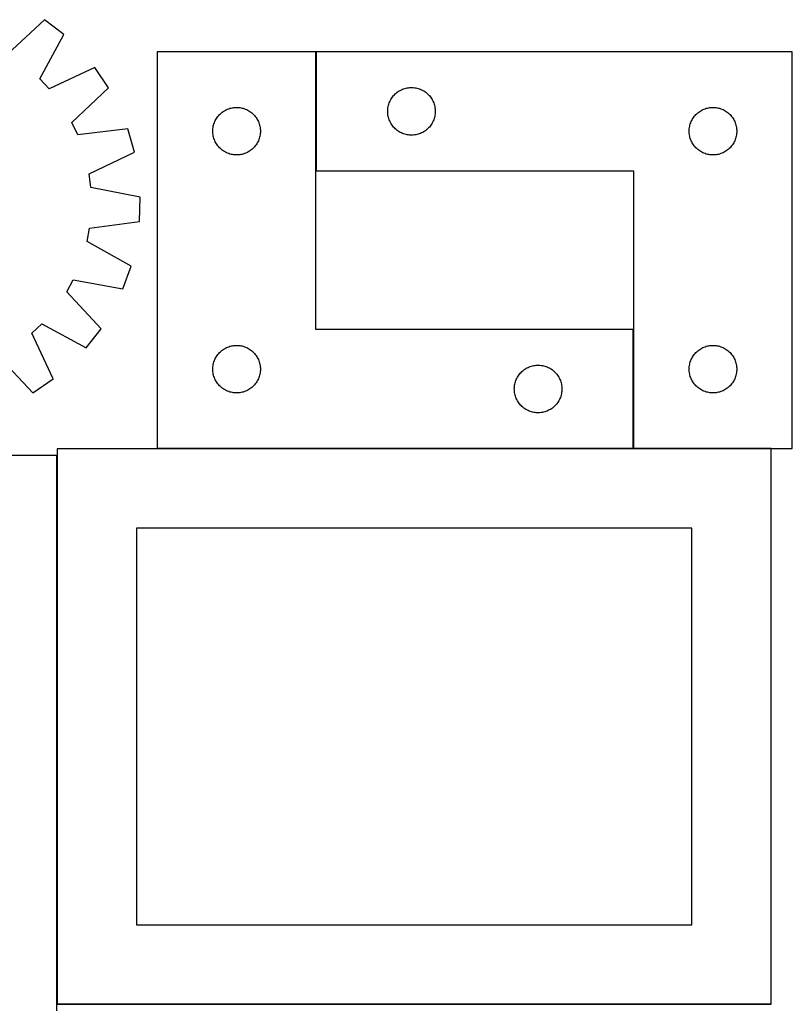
# Model space of a CAD drawing. Header units: millimetres. Extents: x 7 to 1493, y 7 to 2992.
# Tile 14 of 14: x 1006 to 1493, y 2347 to 2968. Entities that reach past the tile are written whole.
import ezdxf

# ---------------------------------------------------------------- set-up
doc = ezdxf.new("R2010")
doc.units = ezdxf.units.MM
doc.layers.add('COMMON', color=5, linetype='CONTINUOUS', true_color=0x0000ff)
doc.layers.add('CUT', color=7, linetype='CONTINUOUS', true_color=0x000000)

msp = doc.modelspace()

# ---------------------------------------------------------------- linework, layer by layer
at = {"layer": 'COMMON'}
for p, q in [((1193.054254, 2872.265526), (1193.054254, 2947.265526)), ((1393.054254, 2697.265526), (1393.054254, 2772.265526)), ((1392.954253, 2697.165526), (1092.954253, 2697.165526)), ((1479.874577, 2697.165526), (1393.154254, 2697.165526)), ((1029.774577, 2347.065525), (1029.774577, 2692.817184)), ((1479.874577, 2346.965525), (1030.155909, 2346.965525))]:
    msp.add_line(p, q, dxfattribs=at)
at = {"layer": 'CUT'}
for p, q in [((1021.852, 2967.535419), (998.586299, 2945.909465)), ((1034.01335, 2958.110339), (1021.852, 2967.535419)), ((1018.876358, 2930.184612), (1034.01335, 2958.110339)), ((1192.954253, 2947.265526), (1092.954253, 2947.265526)), ((1092.954253, 2947.265526), (1092.954253, 2697.265526)), ((1192.954253, 2772.265526), (1192.954253, 2947.265526)), ((1493.154254, 2947.265526), (1193.154254, 2947.265526)), ((1193.154254, 2947.265526), (1193.154254, 2872.265526)), ((1493.154254, 2697.265526), (1493.154254, 2947.265526)), ((1053.558326, 2937.314673), (1024.748541, 2923.936665)), ((1062.211946, 2924.592825), (1053.558326, 2937.314673)), ((1024.748541, 2923.936665), (1018.876358, 2930.184612)), ((1039.186287, 2902.711468), (1062.211946, 2924.592825)), ((1246.104603, 2923.005708), (1246.795538, 2923.35106)), ((1246.795538, 2923.35106), (1247.503336, 2923.660385)), ((1247.503336, 2923.660385), (1248.226119, 2923.932864)), ((1248.226119, 2923.932864), (1248.96197, 2924.167774)), ((1248.96197, 2924.167774), (1249.708938, 2924.364491)), ((1249.708938, 2924.364491), (1250.465043, 2924.522495)), ((1250.465043, 2924.522495), (1251.228279, 2924.641366)), ((1251.228279, 2924.641366), (1251.996622, 2924.720788)), ((1251.996622, 2924.720788), (1252.768036, 2924.760553)), ((1252.768036, 2924.760553), (1253.540473, 2924.760553)), ((1253.540473, 2924.760553), (1254.311886, 2924.720788)), ((1254.311886, 2924.720788), (1255.08023, 2924.641366)), ((1255.08023, 2924.641366), (1255.843466, 2924.522495)), ((1255.843466, 2924.522495), (1256.59957, 2924.364491)), ((1256.59957, 2924.364491), (1257.346539, 2924.167774)), ((1257.346539, 2924.167774), (1258.08239, 2923.932864)), ((1258.08239, 2923.932864), (1258.805173, 2923.660385)), ((1258.805173, 2923.660385), (1259.51297, 2923.35106)), ((1259.51297, 2923.35106), (1260.203905, 2923.005708)), ((1239.736948, 2916.471932), (1240.099976, 2917.153747)), ((1240.099976, 2917.153747), (1240.497621, 2917.815969)), ((1240.497621, 2917.815969), (1240.928829, 2918.456842)), ((1240.928829, 2918.456842), (1241.392457, 2919.074668)), ((1241.392457, 2919.074668), (1241.887275, 2919.667807)), ((1241.887275, 2919.667807), (1242.411971, 2920.234688)), ((1242.411971, 2920.234688), (1242.965154, 2920.773806)), ((1242.965154, 2920.773806), (1243.545357, 2921.283732)), ((1243.545357, 2921.283732), (1244.15104, 2921.763114)), ((1244.15104, 2921.763114), (1244.780598, 2922.210681)), ((1244.780598, 2922.210681), (1245.432362, 2922.625245)), ((1245.432362, 2922.625245), (1246.104603, 2923.005708)), ((1260.203905, 2923.005708), (1260.876146, 2922.625245)), ((1260.876146, 2922.625245), (1261.52791, 2922.210681)), ((1261.52791, 2922.210681), (1262.157468, 2921.763114)), ((1262.157468, 2921.763114), (1262.763152, 2921.283732)), ((1262.763152, 2921.283732), (1263.343354, 2920.773806)), ((1263.343354, 2920.773806), (1263.896537, 2920.234688)), ((1263.896537, 2920.234688), (1264.421233, 2919.667807)), ((1264.421233, 2919.667807), (1264.916051, 2919.074668)), ((1264.916051, 2919.074668), (1265.379679, 2918.456842)), ((1265.379679, 2918.456842), (1265.810888, 2917.815969)), ((1265.810888, 2917.815969), (1266.208533, 2917.153747)), ((1266.208533, 2917.153747), (1266.57156, 2916.471932)), ((1135.904602, 2910.505708), (1136.595537, 2910.85106)), ((1136.595537, 2910.85106), (1137.303335, 2911.160385)), ((1137.303335, 2911.160385), (1138.026118, 2911.432864)), ((1138.026118, 2911.432864), (1138.761969, 2911.667774)), ((1138.761969, 2911.667774), (1139.508937, 2911.864491)), ((1139.508937, 2911.864491), (1140.265042, 2912.022495)), ((1140.265042, 2912.022495), (1141.028278, 2912.141366)), ((1141.028278, 2912.141366), (1141.796621, 2912.220788)), ((1141.796621, 2912.220788), (1142.568035, 2912.260553)), ((1142.568035, 2912.260553), (1143.340472, 2912.260553)), ((1143.340472, 2912.260553), (1144.111885, 2912.220788)), ((1144.111885, 2912.220788), (1144.880229, 2912.141366)), ((1144.880229, 2912.141366), (1145.643465, 2912.022495)), ((1145.643465, 2912.022495), (1146.399569, 2911.864491)), ((1146.399569, 2911.864491), (1147.146538, 2911.667774)), ((1147.146538, 2911.667774), (1147.882389, 2911.432864)), ((1147.882389, 2911.432864), (1148.605172, 2911.160385)), ((1148.605172, 2911.160385), (1149.312969, 2910.85106)), ((1149.312969, 2910.85106), (1150.003904, 2910.505708)), ((1238.174143, 2910.537707), (1238.233756, 2911.307841)), ((1238.233756, 2911.307841), (1238.332936, 2912.073884)), ((1238.332936, 2912.073884), (1238.471419, 2912.833807)), ((1238.471419, 2912.833807), (1238.648838, 2913.585592)), ((1238.648838, 2913.585592), (1238.864724, 2914.327248)), ((1238.864724, 2914.327248), (1239.118502, 2915.056807)), ((1239.118502, 2915.056807), (1239.409501, 2915.772334)), ((1239.409501, 2915.772334), (1239.736948, 2916.471932)), ((1266.57156, 2916.471932), (1266.899008, 2915.772334)), ((1266.899008, 2915.772334), (1267.190007, 2915.056807)), ((1267.190007, 2915.056807), (1267.443785, 2914.327248)), ((1267.443785, 2914.327248), (1267.65967, 2913.585592)), ((1267.65967, 2913.585592), (1267.83709, 2912.833807)), ((1267.83709, 2912.833807), (1267.975573, 2912.073884)), ((1267.975573, 2912.073884), (1268.074752, 2911.307841)), ((1268.074752, 2911.307841), (1268.134366, 2910.537707)), ((1436.104603, 2910.505708), (1436.795538, 2910.85106)), ((1436.795538, 2910.85106), (1437.503336, 2911.160385)), ((1437.503336, 2911.160385), (1438.226119, 2911.432864)), ((1438.226119, 2911.432864), (1438.96197, 2911.667774)), ((1438.96197, 2911.667774), (1439.708938, 2911.864491)), ((1439.708938, 2911.864491), (1440.465043, 2912.022495)), ((1440.465043, 2912.022495), (1441.228279, 2912.141366)), ((1441.228279, 2912.141366), (1441.996622, 2912.220788)), ((1441.996622, 2912.220788), (1442.768036, 2912.260553)), ((1442.768036, 2912.260553), (1443.540473, 2912.260553)), ((1443.540473, 2912.260553), (1444.311886, 2912.220788)), ((1444.311886, 2912.220788), (1445.08023, 2912.141366)), ((1445.08023, 2912.141366), (1445.843466, 2912.022495)), ((1445.843466, 2912.022495), (1446.59957, 2911.864491)), ((1446.59957, 2911.864491), (1447.346539, 2911.667774)), ((1447.346539, 2911.667774), (1448.08239, 2911.432864)), ((1448.08239, 2911.432864), (1448.805173, 2911.160385)), ((1448.805173, 2911.160385), (1449.51297, 2910.85106)), ((1449.51297, 2910.85106), (1450.203905, 2910.505708)), ((1129.536947, 2903.971932), (1129.899975, 2904.653747)), ((1129.899975, 2904.653747), (1130.29762, 2905.315969)), ((1130.29762, 2905.315969), (1130.728828, 2905.956842)), ((1130.728828, 2905.956842), (1131.192456, 2906.574668)), ((1131.192456, 2906.574668), (1131.687274, 2907.167807)), ((1131.687274, 2907.167807), (1132.21197, 2907.734688)), ((1132.21197, 2907.734688), (1132.765153, 2908.273806)), ((1132.765153, 2908.273806), (1133.345356, 2908.783732)), ((1133.345356, 2908.783732), (1133.951039, 2909.263114)), ((1133.951039, 2909.263114), (1134.580597, 2909.710681)), ((1134.580597, 2909.710681), (1135.232361, 2910.125245)), ((1135.232361, 2910.125245), (1135.904602, 2910.505708)), ((1150.003904, 2910.505708), (1150.676145, 2910.125245)), ((1150.676145, 2910.125245), (1151.327909, 2909.710681)), ((1151.327909, 2909.710681), (1151.957467, 2909.263114)), ((1151.957467, 2909.263114), (1152.563151, 2908.783732)), ((1152.563151, 2908.783732), (1153.143353, 2908.273806)), ((1153.143353, 2908.273806), (1153.696536, 2907.734688)), ((1153.696536, 2907.734688), (1154.221232, 2907.167807)), ((1154.221232, 2907.167807), (1154.71605, 2906.574668)), ((1154.71605, 2906.574668), (1155.179678, 2905.956842)), ((1155.179678, 2905.956842), (1155.610887, 2905.315969)), ((1155.610887, 2905.315969), (1156.008532, 2904.653747)), ((1156.008532, 2904.653747), (1156.371559, 2903.971932)), ((1238.154254, 2909.765526), (1238.174143, 2910.537707)), ((1238.174143, 2908.993344), (1238.154254, 2909.765526)), ((1238.233756, 2908.223211), (1238.174143, 2908.993344)), ((1238.332936, 2907.457167), (1238.233756, 2908.223211)), ((1238.471419, 2906.697245), (1238.332936, 2907.457167)), ((1238.648838, 2905.945459), (1238.471419, 2906.697245)), ((1238.864724, 2905.203803), (1238.648838, 2905.945459)), ((1239.118502, 2904.474244), (1238.864724, 2905.203803)), ((1267.443785, 2905.203803), (1267.190007, 2904.474244)), ((1267.65967, 2905.945459), (1267.443785, 2905.203803)), ((1267.83709, 2906.697245), (1267.65967, 2905.945459)), ((1267.975573, 2907.457167), (1267.83709, 2906.697245)), ((1268.074752, 2908.223211), (1267.975573, 2907.457167)), ((1268.134366, 2908.993344), (1268.074752, 2908.223211)), ((1268.134366, 2910.537707), (1268.154254, 2909.765526)), ((1268.154254, 2909.765526), (1268.134366, 2908.993344)), ((1429.736948, 2903.971932), (1430.099976, 2904.653747)), ((1430.099976, 2904.653747), (1430.497621, 2905.315969)), ((1430.497621, 2905.315969), (1430.928829, 2905.956842)), ((1430.928829, 2905.956842), (1431.392457, 2906.574668)), ((1431.392457, 2906.574668), (1431.887275, 2907.167807)), ((1431.887275, 2907.167807), (1432.411971, 2907.734688)), ((1432.411971, 2907.734688), (1432.965154, 2908.273806)), ((1432.965154, 2908.273806), (1433.545357, 2908.783732)), ((1433.545357, 2908.783732), (1434.15104, 2909.263114)), ((1434.15104, 2909.263114), (1434.780598, 2909.710681)), ((1434.780598, 2909.710681), (1435.432362, 2910.125245)), ((1435.432362, 2910.125245), (1436.104603, 2910.505708)), ((1450.203905, 2910.505708), (1450.876146, 2910.125245)), ((1450.876146, 2910.125245), (1451.52791, 2909.710681)), ((1451.52791, 2909.710681), (1452.157468, 2909.263114)), ((1452.157468, 2909.263114), (1452.763152, 2908.783732)), ((1452.763152, 2908.783732), (1453.343354, 2908.273806)), ((1453.343354, 2908.273806), (1453.896537, 2907.734688)), ((1453.896537, 2907.734688), (1454.421233, 2907.167807)), ((1454.421233, 2907.167807), (1454.916051, 2906.574668)), ((1454.916051, 2906.574668), (1455.379679, 2905.956842)), ((1455.379679, 2905.956842), (1455.810888, 2905.315969)), ((1455.810888, 2905.315969), (1456.208533, 2904.653747)), ((1456.208533, 2904.653747), (1456.57156, 2903.971932)), ((1042.840344, 2894.954714), (1039.186287, 2902.711468)), ((1074.374109, 2898.775242), (1042.840344, 2894.954714)), ((1078.672924, 2884.00193), (1074.374109, 2898.775242)), ((1127.974142, 2898.037707), (1128.033755, 2898.807841)), ((1128.033755, 2898.807841), (1128.132935, 2899.573884)), ((1128.132935, 2899.573884), (1128.271418, 2900.333807)), ((1128.271418, 2900.333807), (1128.448837, 2901.085592)), ((1128.448837, 2901.085592), (1128.664723, 2901.827248)), ((1128.664723, 2901.827248), (1128.918501, 2902.556807)), ((1128.918501, 2902.556807), (1129.2095, 2903.272334)), ((1129.2095, 2903.272334), (1129.536947, 2903.971932)), ((1156.371559, 2903.971932), (1156.699007, 2903.272334)), ((1156.699007, 2903.272334), (1156.990006, 2902.556807)), ((1156.990006, 2902.556807), (1157.243784, 2901.827248)), ((1157.243784, 2901.827248), (1157.459669, 2901.085592)), ((1157.459669, 2901.085592), (1157.637089, 2900.333807)), ((1157.637089, 2900.333807), (1157.775572, 2899.573884)), ((1157.775572, 2899.573884), (1157.874751, 2898.807841)), ((1157.874751, 2898.807841), (1157.934365, 2898.037707)), ((1239.409501, 2903.758717), (1239.118502, 2904.474244)), ((1239.736948, 2903.059119), (1239.409501, 2903.758717)), ((1240.099976, 2902.377305), (1239.736948, 2903.059119)), ((1240.497621, 2901.715083), (1240.099976, 2902.377305)), ((1240.928829, 2901.074209), (1240.497621, 2901.715083)), ((1241.392457, 2900.456383), (1240.928829, 2901.074209)), ((1241.887275, 2899.863244), (1241.392457, 2900.456383)), ((1242.411971, 2899.296363), (1241.887275, 2899.863244)), ((1242.965154, 2898.757245), (1242.411971, 2899.296363)), ((1243.545357, 2898.247319), (1242.965154, 2898.757245)), ((1263.343354, 2898.757245), (1262.763152, 2898.247319)), ((1263.896537, 2899.296363), (1263.343354, 2898.757245)), ((1264.421233, 2899.863244), (1263.896537, 2899.296363)), ((1264.916051, 2900.456383), (1264.421233, 2899.863244)), ((1265.379679, 2901.074209), (1264.916051, 2900.456383)), ((1265.810888, 2901.715083), (1265.379679, 2901.074209)), ((1266.208533, 2902.377305), (1265.810888, 2901.715083)), ((1266.57156, 2903.059119), (1266.208533, 2902.377305)), ((1266.899008, 2903.758717), (1266.57156, 2903.059119)), ((1267.190007, 2904.474244), (1266.899008, 2903.758717)), ((1428.174143, 2898.037707), (1428.233756, 2898.807841)), ((1428.233756, 2898.807841), (1428.332936, 2899.573884)), ((1428.332936, 2899.573884), (1428.471419, 2900.333807)), ((1428.471419, 2900.333807), (1428.648838, 2901.085592)), ((1428.648838, 2901.085592), (1428.864724, 2901.827248)), ((1428.864724, 2901.827248), (1429.118502, 2902.556807)), ((1429.118502, 2902.556807), (1429.409501, 2903.272334)), ((1429.409501, 2903.272334), (1429.736948, 2903.971932)), ((1456.57156, 2903.971932), (1456.899008, 2903.272334)), ((1456.899008, 2903.272334), (1457.190007, 2902.556807)), ((1457.190007, 2902.556807), (1457.443785, 2901.827248)), ((1457.443785, 2901.827248), (1457.65967, 2901.085592)), ((1457.65967, 2901.085592), (1457.83709, 2900.333807)), ((1457.83709, 2900.333807), (1457.975573, 2899.573884)), ((1457.975573, 2899.573884), (1458.074752, 2898.807841)), ((1458.074752, 2898.807841), (1458.134366, 2898.037707)), ((1127.954253, 2897.265526), (1127.974142, 2898.037707)), ((1127.974142, 2896.493344), (1127.954253, 2897.265526)), ((1128.033755, 2895.723211), (1127.974142, 2896.493344)), ((1128.132935, 2894.957167), (1128.033755, 2895.723211)), ((1128.271418, 2894.197245), (1128.132935, 2894.957167)), ((1128.448837, 2893.445459), (1128.271418, 2894.197245)), ((1128.664723, 2892.703803), (1128.448837, 2893.445459)), ((1128.918501, 2891.974244), (1128.664723, 2892.703803)), ((1157.243784, 2892.703803), (1156.990006, 2891.974244)), ((1157.459669, 2893.445459), (1157.243784, 2892.703803)), ((1157.637089, 2894.197245), (1157.459669, 2893.445459)), ((1157.775572, 2894.957167), (1157.637089, 2894.197245)), ((1157.874751, 2895.723211), (1157.775572, 2894.957167)), ((1157.934365, 2896.493344), (1157.874751, 2895.723211)), ((1157.934365, 2898.037707), (1157.954253, 2897.265526)), ((1157.954253, 2897.265526), (1157.934365, 2896.493344)), ((1244.15104, 2897.767937), (1243.545357, 2898.247319)), ((1244.780598, 2897.32037), (1244.15104, 2897.767937)), ((1245.432362, 2896.905806), (1244.780598, 2897.32037)), ((1246.104603, 2896.525344), (1245.432362, 2896.905806)), ((1246.795538, 2896.179992), (1246.104603, 2896.525344)), ((1247.503336, 2895.870666), (1246.795538, 2896.179992)), ((1248.226119, 2895.598187), (1247.503336, 2895.870666)), ((1248.96197, 2895.363277), (1248.226119, 2895.598187)), ((1249.708938, 2895.16656), (1248.96197, 2895.363277)), ((1250.465043, 2895.008556), (1249.708938, 2895.16656)), ((1251.228279, 2894.889685), (1250.465043, 2895.008556)), ((1251.996622, 2894.810263), (1251.228279, 2894.889685)), ((1252.768036, 2894.770499), (1251.996622, 2894.810263)), ((1253.540473, 2894.770499), (1252.768036, 2894.770499)), ((1254.311886, 2894.810263), (1253.540473, 2894.770499)), ((1255.08023, 2894.889685), (1254.311886, 2894.810263)), ((1255.843466, 2895.008556), (1255.08023, 2894.889685)), ((1256.59957, 2895.16656), (1255.843466, 2895.008556)), ((1257.346539, 2895.363277), (1256.59957, 2895.16656)), ((1258.08239, 2895.598187), (1257.346539, 2895.363277)), ((1258.805173, 2895.870666), (1258.08239, 2895.598187)), ((1259.51297, 2896.179992), (1258.805173, 2895.870666)), ((1260.203905, 2896.525344), (1259.51297, 2896.179992)), ((1260.876146, 2896.905806), (1260.203905, 2896.525344)), ((1261.52791, 2897.32037), (1260.876146, 2896.905806)), ((1262.157468, 2897.767937), (1261.52791, 2897.32037)), ((1262.763152, 2898.247319), (1262.157468, 2897.767937)), ((1428.154254, 2897.265526), (1428.174143, 2898.037707)), ((1428.174143, 2896.493344), (1428.154254, 2897.265526)), ((1428.233756, 2895.723211), (1428.174143, 2896.493344)), ((1428.332936, 2894.957167), (1428.233756, 2895.723211)), ((1428.471419, 2894.197245), (1428.332936, 2894.957167)), ((1428.648838, 2893.445459), (1428.471419, 2894.197245)), ((1428.864724, 2892.703803), (1428.648838, 2893.445459)), ((1429.118502, 2891.974244), (1428.864724, 2892.703803)), ((1457.443785, 2892.703803), (1457.190007, 2891.974244)), ((1457.65967, 2893.445459), (1457.443785, 2892.703803)), ((1457.83709, 2894.197245), (1457.65967, 2893.445459)), ((1457.975573, 2894.957167), (1457.83709, 2894.197245)), ((1458.074752, 2895.723211), (1457.975573, 2894.957167)), ((1458.134366, 2896.493344), (1458.074752, 2895.723211)), ((1458.134366, 2898.037707), (1458.154254, 2897.265526)), ((1458.154254, 2897.265526), (1458.134366, 2896.493344)), ((1129.2095, 2891.258717), (1128.918501, 2891.974244)), ((1129.536947, 2890.559119), (1129.2095, 2891.258717)), ((1129.899975, 2889.877305), (1129.536947, 2890.559119)), ((1130.29762, 2889.215083), (1129.899975, 2889.877305)), ((1130.728828, 2888.574209), (1130.29762, 2889.215083)), ((1131.192456, 2887.956383), (1130.728828, 2888.574209)), ((1131.687274, 2887.363244), (1131.192456, 2887.956383)), ((1132.21197, 2886.796363), (1131.687274, 2887.363244)), ((1132.765153, 2886.257245), (1132.21197, 2886.796363)), ((1133.345356, 2885.747319), (1132.765153, 2886.257245)), ((1153.143353, 2886.257245), (1152.563151, 2885.747319)), ((1153.696536, 2886.796363), (1153.143353, 2886.257245)), ((1154.221232, 2887.363244), (1153.696536, 2886.796363)), ((1154.71605, 2887.956383), (1154.221232, 2887.363244)), ((1155.179678, 2888.574209), (1154.71605, 2887.956383)), ((1155.610887, 2889.215083), (1155.179678, 2888.574209)), ((1156.008532, 2889.877305), (1155.610887, 2889.215083)), ((1156.371559, 2890.559119), (1156.008532, 2889.877305)), ((1156.699007, 2891.258717), (1156.371559, 2890.559119)), ((1156.990006, 2891.974244), (1156.699007, 2891.258717)), ((1429.409501, 2891.258717), (1429.118502, 2891.974244)), ((1429.736948, 2890.559119), (1429.409501, 2891.258717)), ((1430.099976, 2889.877305), (1429.736948, 2890.559119)), ((1430.497621, 2889.215083), (1430.099976, 2889.877305)), ((1430.928829, 2888.574209), (1430.497621, 2889.215083)), ((1431.392457, 2887.956383), (1430.928829, 2888.574209)), ((1431.887275, 2887.363244), (1431.392457, 2887.956383)), ((1432.411971, 2886.796363), (1431.887275, 2887.363244)), ((1432.965154, 2886.257245), (1432.411971, 2886.796363)), ((1433.545357, 2885.747319), (1432.965154, 2886.257245)), ((1453.343354, 2886.257245), (1452.763152, 2885.747319)), ((1453.896537, 2886.796363), (1453.343354, 2886.257245)), ((1454.421233, 2887.363244), (1453.896537, 2886.796363)), ((1454.916051, 2887.956383), (1454.421233, 2887.363244)), ((1455.379679, 2888.574209), (1454.916051, 2887.956383)), ((1455.810888, 2889.215083), (1455.379679, 2888.574209)), ((1456.208533, 2889.877305), (1455.810888, 2889.215083)), ((1456.57156, 2890.559119), (1456.208533, 2889.877305)), ((1456.899008, 2891.258717), (1456.57156, 2890.559119)), ((1457.190007, 2891.974244), (1456.899008, 2891.258717)), ((1050.01251, 2870.306843), (1078.672924, 2884.00193)), ((1133.951039, 2885.267937), (1133.345356, 2885.747319)), ((1134.580597, 2884.82037), (1133.951039, 2885.267937)), ((1135.232361, 2884.405806), (1134.580597, 2884.82037)), ((1135.904602, 2884.025344), (1135.232361, 2884.405806)), ((1136.595537, 2883.679992), (1135.904602, 2884.025344)), ((1137.303335, 2883.370666), (1136.595537, 2883.679992)), ((1138.026118, 2883.098187), (1137.303335, 2883.370666)), ((1138.761969, 2882.863277), (1138.026118, 2883.098187)), ((1139.508937, 2882.66656), (1138.761969, 2882.863277)), ((1140.265042, 2882.508556), (1139.508937, 2882.66656)), ((1141.028278, 2882.389685), (1140.265042, 2882.508556)), ((1141.796621, 2882.310263), (1141.028278, 2882.389685)), ((1142.568035, 2882.270499), (1141.796621, 2882.310263)), ((1143.340472, 2882.270499), (1142.568035, 2882.270499)), ((1144.111885, 2882.310263), (1143.340472, 2882.270499)), ((1144.880229, 2882.389685), (1144.111885, 2882.310263)), ((1145.643465, 2882.508556), (1144.880229, 2882.389685)), ((1146.399569, 2882.66656), (1145.643465, 2882.508556)), ((1147.146538, 2882.863277), (1146.399569, 2882.66656)), ((1147.882389, 2883.098187), (1147.146538, 2882.863277)), ((1148.605172, 2883.370666), (1147.882389, 2883.098187)), ((1149.312969, 2883.679992), (1148.605172, 2883.370666)), ((1150.003904, 2884.025344), (1149.312969, 2883.679992)), ((1150.676145, 2884.405806), (1150.003904, 2884.025344)), ((1151.327909, 2884.82037), (1150.676145, 2884.405806)), ((1151.957467, 2885.267937), (1151.327909, 2884.82037)), ((1152.563151, 2885.747319), (1151.957467, 2885.267937)), ((1434.15104, 2885.267937), (1433.545357, 2885.747319)), ((1434.780598, 2884.82037), (1434.15104, 2885.267937)), ((1435.432362, 2884.405806), (1434.780598, 2884.82037)), ((1436.104603, 2884.025344), (1435.432362, 2884.405806)), ((1436.795538, 2883.679992), (1436.104603, 2884.025344)), ((1437.503336, 2883.370666), (1436.795538, 2883.679992)), ((1438.226119, 2883.098187), (1437.503336, 2883.370666)), ((1438.96197, 2882.863277), (1438.226119, 2883.098187)), ((1439.708938, 2882.66656), (1438.96197, 2882.863277)), ((1440.465043, 2882.508556), (1439.708938, 2882.66656)), ((1441.228279, 2882.389685), (1440.465043, 2882.508556)), ((1441.996622, 2882.310263), (1441.228279, 2882.389685)), ((1442.768036, 2882.270499), (1441.996622, 2882.310263)), ((1443.540473, 2882.270499), (1442.768036, 2882.270499)), ((1444.311886, 2882.310263), (1443.540473, 2882.270499)), ((1445.08023, 2882.389685), (1444.311886, 2882.310263)), ((1445.843466, 2882.508556), (1445.08023, 2882.389685)), ((1446.59957, 2882.66656), (1445.843466, 2882.508556)), ((1447.346539, 2882.863277), (1446.59957, 2882.66656)), ((1448.08239, 2883.098187), (1447.346539, 2882.863277)), ((1448.805173, 2883.370666), (1448.08239, 2883.098187)), ((1449.51297, 2883.679992), (1448.805173, 2883.370666)), ((1450.203905, 2884.025344), (1449.51297, 2883.679992)), ((1450.876146, 2884.405806), (1450.203905, 2884.025344)), ((1451.52791, 2884.82037), (1450.876146, 2884.405806)), ((1452.157468, 2885.267937), (1451.52791, 2884.82037)), ((1452.763152, 2885.747319), (1452.157468, 2885.267937)), ((1051.090755, 2861.800565), (1050.01251, 2870.306843)), ((1193.154254, 2872.265526), (1393.154254, 2872.265526)), ((1393.154254, 2872.265526), (1393.154254, 2697.265526)), ((1082.261756, 2855.689634), (1051.090755, 2861.800565)), ((1081.784967, 2840.310973), (1082.261756, 2855.689634)), ((1050.295279, 2836.142726), (1081.784967, 2840.310973)), ((1048.692167, 2827.719579), (1050.295279, 2836.142726)), ((1076.449169, 2812.275369), (1048.692167, 2827.719579)), ((1071.243448, 2797.796729), (1076.449169, 2812.275369)), ((1035.87937, 2796.047839), (1040.006916, 2803.563339)), ((1040.006916, 2803.563339), (1071.243448, 2797.796729)), ((1057.505324, 2772.782138), (1035.87937, 2796.047839)), ((1013.906571, 2769.885597), (1020.154517, 2775.75778)), ((1020.154517, 2775.75778), (1048.080244, 2760.620789)), ((1027.284578, 2741.075813), (1013.906571, 2769.885597)), ((1048.080244, 2760.620789), (1057.505324, 2772.782138)), ((1392.954253, 2772.265526), (1192.954253, 2772.265526)), ((1392.954253, 2697.265526), (1392.954253, 2772.265526)), ((1138.761969, 2761.667774), (1139.508937, 2761.864491)), ((1139.508937, 2761.864491), (1140.265042, 2762.022495)), ((1140.265042, 2762.022495), (1141.028278, 2762.141366)), ((1141.028278, 2762.141366), (1141.796621, 2762.220788)), ((1141.796621, 2762.220788), (1142.568035, 2762.260553)), ((1142.568035, 2762.260553), (1143.340472, 2762.260553)), ((1143.340472, 2762.260553), (1144.111885, 2762.220788)), ((1144.111885, 2762.220788), (1144.880229, 2762.141366)), ((1144.880229, 2762.141366), (1145.643465, 2762.022495)), ((1145.643465, 2762.022495), (1146.399569, 2761.864491)), ((1146.399569, 2761.864491), (1147.146538, 2761.667774)), ((1438.96197, 2761.667774), (1439.708938, 2761.864491)), ((1439.708938, 2761.864491), (1440.465043, 2762.022495)), ((1440.465043, 2762.022495), (1441.228279, 2762.141366)), ((1441.228279, 2762.141366), (1441.996622, 2762.220788)), ((1441.996622, 2762.220788), (1442.768036, 2762.260553)), ((1442.768036, 2762.260553), (1443.540473, 2762.260553)), ((1443.540473, 2762.260553), (1444.311886, 2762.220788)), ((1444.311886, 2762.220788), (1445.08023, 2762.141366)), ((1445.08023, 2762.141366), (1445.843466, 2762.022495)), ((1445.843466, 2762.022495), (1446.59957, 2761.864491)), ((1446.59957, 2761.864491), (1447.346539, 2761.667774)), ((1130.29762, 2755.315969), (1130.728828, 2755.956842)), ((1130.728828, 2755.956842), (1131.192456, 2756.574668)), ((1131.192456, 2756.574668), (1131.687274, 2757.167807)), ((1131.687274, 2757.167807), (1132.21197, 2757.734688)), ((1132.21197, 2757.734688), (1132.765153, 2758.273806)), ((1132.765153, 2758.273806), (1133.345356, 2758.783732)), ((1133.345356, 2758.783732), (1133.951039, 2759.263114)), ((1133.951039, 2759.263114), (1134.580597, 2759.710681)), ((1134.580597, 2759.710681), (1135.232361, 2760.125245)), ((1135.232361, 2760.125245), (1135.904602, 2760.505708)), ((1135.904602, 2760.505708), (1136.595537, 2760.85106)), ((1136.595537, 2760.85106), (1137.303335, 2761.160385)), ((1137.303335, 2761.160385), (1138.026118, 2761.432864)), ((1138.026118, 2761.432864), (1138.761969, 2761.667774)), ((1147.146538, 2761.667774), (1147.882389, 2761.432864)), ((1147.882389, 2761.432864), (1148.605172, 2761.160385)), ((1148.605172, 2761.160385), (1149.312969, 2760.85106)), ((1149.312969, 2760.85106), (1150.003904, 2760.505708)), ((1150.003904, 2760.505708), (1150.676145, 2760.125245)), ((1150.676145, 2760.125245), (1151.327909, 2759.710681)), ((1151.327909, 2759.710681), (1151.957467, 2759.263114)), ((1151.957467, 2759.263114), (1152.563151, 2758.783732)), ((1152.563151, 2758.783732), (1153.143353, 2758.273806)), ((1153.143353, 2758.273806), (1153.696536, 2757.734688)), ((1153.696536, 2757.734688), (1154.221232, 2757.167807)), ((1154.221232, 2757.167807), (1154.71605, 2756.574668)), ((1154.71605, 2756.574668), (1155.179678, 2755.956842)), ((1155.179678, 2755.956842), (1155.610887, 2755.315969)), ((1430.497621, 2755.315969), (1430.928829, 2755.956842)), ((1430.928829, 2755.956842), (1431.392457, 2756.574668)), ((1431.392457, 2756.574668), (1431.887275, 2757.167807)), ((1431.887275, 2757.167807), (1432.411971, 2757.734688)), ((1432.411971, 2757.734688), (1432.965154, 2758.273806)), ((1432.965154, 2758.273806), (1433.545357, 2758.783732)), ((1433.545357, 2758.783732), (1434.15104, 2759.263114)), ((1434.15104, 2759.263114), (1434.780598, 2759.710681)), ((1434.780598, 2759.710681), (1435.432362, 2760.125245)), ((1435.432362, 2760.125245), (1436.104603, 2760.505708)), ((1436.104603, 2760.505708), (1436.795538, 2760.85106)), ((1436.795538, 2760.85106), (1437.503336, 2761.160385)), ((1437.503336, 2761.160385), (1438.226119, 2761.432864)), ((1438.226119, 2761.432864), (1438.96197, 2761.667774)), ((1447.346539, 2761.667774), (1448.08239, 2761.432864)), ((1448.08239, 2761.432864), (1448.805173, 2761.160385)), ((1448.805173, 2761.160385), (1449.51297, 2760.85106)), ((1449.51297, 2760.85106), (1450.203905, 2760.505708)), ((1450.203905, 2760.505708), (1450.876146, 2760.125245)), ((1450.876146, 2760.125245), (1451.52791, 2759.710681)), ((1451.52791, 2759.710681), (1452.157468, 2759.263114)), ((1452.157468, 2759.263114), (1452.763152, 2758.783732)), ((1452.763152, 2758.783732), (1453.343354, 2758.273806)), ((1453.343354, 2758.273806), (1453.896537, 2757.734688)), ((1453.896537, 2757.734688), (1454.421233, 2757.167807)), ((1454.421233, 2757.167807), (1454.916051, 2756.574668)), ((1454.916051, 2756.574668), (1455.379679, 2755.956842)), ((1455.379679, 2755.956842), (1455.810888, 2755.315969)), ((992.681373, 2755.447851), (1014.562731, 2732.422192)), ((1128.033755, 2748.807841), (1128.132935, 2749.573884)), ((1128.132935, 2749.573884), (1128.271418, 2750.333807)), ((1128.271418, 2750.333807), (1128.448837, 2751.085592)), ((1128.448837, 2751.085592), (1128.664723, 2751.827248)), ((1128.664723, 2751.827248), (1128.918501, 2752.556807)), ((1128.918501, 2752.556807), (1129.2095, 2753.272334)), ((1129.2095, 2753.272334), (1129.536947, 2753.971932)), ((1129.536947, 2753.971932), (1129.899975, 2754.653747)), ((1129.899975, 2754.653747), (1130.29762, 2755.315969)), ((1155.610887, 2755.315969), (1156.008532, 2754.653747)), ((1156.008532, 2754.653747), (1156.371559, 2753.971932)), ((1156.371559, 2753.971932), (1156.699007, 2753.272334)), ((1156.699007, 2753.272334), (1156.990006, 2752.556807)), ((1156.990006, 2752.556807), (1157.243784, 2751.827248)), ((1157.243784, 2751.827248), (1157.459669, 2751.085592)), ((1157.459669, 2751.085592), (1157.637089, 2750.333807)), ((1157.637089, 2750.333807), (1157.775572, 2749.573884)), ((1157.775572, 2749.573884), (1157.874751, 2748.807841)), ((1328.761969, 2749.167774), (1329.508937, 2749.364491)), ((1329.508937, 2749.364491), (1330.265042, 2749.522495)), ((1330.265042, 2749.522495), (1331.028278, 2749.641366)), ((1331.028278, 2749.641366), (1331.796621, 2749.720788)), ((1331.796621, 2749.720788), (1332.568035, 2749.760553)), ((1332.568035, 2749.760553), (1333.340472, 2749.760553)), ((1333.340472, 2749.760553), (1334.111885, 2749.720788)), ((1334.111885, 2749.720788), (1334.880229, 2749.641366)), ((1334.880229, 2749.641366), (1335.643465, 2749.522495)), ((1335.643465, 2749.522495), (1336.399569, 2749.364491)), ((1336.399569, 2749.364491), (1337.146538, 2749.167774)), ((1428.233756, 2748.807841), (1428.332936, 2749.573884)), ((1428.332936, 2749.573884), (1428.471419, 2750.333807)), ((1428.471419, 2750.333807), (1428.648838, 2751.085592)), ((1428.648838, 2751.085592), (1428.864724, 2751.827248)), ((1428.864724, 2751.827248), (1429.118502, 2752.556807)), ((1429.118502, 2752.556807), (1429.409501, 2753.272334)), ((1429.409501, 2753.272334), (1429.736948, 2753.971932)), ((1429.736948, 2753.971932), (1430.099976, 2754.653747)), ((1430.099976, 2754.653747), (1430.497621, 2755.315969)), ((1455.810888, 2755.315969), (1456.208533, 2754.653747)), ((1456.208533, 2754.653747), (1456.57156, 2753.971932)), ((1456.57156, 2753.971932), (1456.899008, 2753.272334)), ((1456.899008, 2753.272334), (1457.190007, 2752.556807)), ((1457.190007, 2752.556807), (1457.443785, 2751.827248)), ((1457.443785, 2751.827248), (1457.65967, 2751.085592)), ((1457.65967, 2751.085592), (1457.83709, 2750.333807)), ((1457.83709, 2750.333807), (1457.975573, 2749.573884)), ((1457.975573, 2749.573884), (1458.074752, 2748.807841)), ((1127.954253, 2747.265526), (1127.974142, 2748.037707)), ((1127.974142, 2746.493344), (1127.954253, 2747.265526)), ((1127.974142, 2748.037707), (1128.033755, 2748.807841)), ((1128.033755, 2745.723211), (1127.974142, 2746.493344)), ((1128.132935, 2744.957167), (1128.033755, 2745.723211)), ((1128.271418, 2744.197245), (1128.132935, 2744.957167)), ((1128.448837, 2743.445459), (1128.271418, 2744.197245)), ((1128.664723, 2742.703803), (1128.448837, 2743.445459)), ((1157.459669, 2743.445459), (1157.243784, 2742.703803)), ((1157.637089, 2744.197245), (1157.459669, 2743.445459)), ((1157.775572, 2744.957167), (1157.637089, 2744.197245)), ((1157.874751, 2745.723211), (1157.775572, 2744.957167)), ((1157.874751, 2748.807841), (1157.934365, 2748.037707)), ((1157.934365, 2746.493344), (1157.874751, 2745.723211)), ((1157.934365, 2748.037707), (1157.954253, 2747.265526)), ((1157.954253, 2747.265526), (1157.934365, 2746.493344)), ((1320.29762, 2742.815969), (1320.728828, 2743.456842)), ((1320.728828, 2743.456842), (1321.192456, 2744.074668)), ((1321.192456, 2744.074668), (1321.687274, 2744.667807)), ((1321.687274, 2744.667807), (1322.21197, 2745.234688)), ((1322.21197, 2745.234688), (1322.765153, 2745.773806)), ((1322.765153, 2745.773806), (1323.345356, 2746.283732)), ((1323.345356, 2746.283732), (1323.951039, 2746.763114)), ((1323.951039, 2746.763114), (1324.580597, 2747.210681)), ((1324.580597, 2747.210681), (1325.232361, 2747.625245)), ((1325.232361, 2747.625245), (1325.904602, 2748.005708)), ((1325.904602, 2748.005708), (1326.595537, 2748.35106)), ((1326.595537, 2748.35106), (1327.303335, 2748.660385)), ((1327.303335, 2748.660385), (1328.026118, 2748.932864)), ((1328.026118, 2748.932864), (1328.761969, 2749.167774)), ((1337.146538, 2749.167774), (1337.882389, 2748.932864)), ((1337.882389, 2748.932864), (1338.605172, 2748.660385)), ((1338.605172, 2748.660385), (1339.312969, 2748.35106)), ((1339.312969, 2748.35106), (1340.003904, 2748.005708)), ((1340.003904, 2748.005708), (1340.676145, 2747.625245)), ((1340.676145, 2747.625245), (1341.327909, 2747.210681)), ((1341.327909, 2747.210681), (1341.957467, 2746.763114)), ((1341.957467, 2746.763114), (1342.563151, 2746.283732)), ((1342.563151, 2746.283732), (1343.143353, 2745.773806)), ((1343.143353, 2745.773806), (1343.696536, 2745.234688)), ((1343.696536, 2745.234688), (1344.221232, 2744.667807)), ((1344.221232, 2744.667807), (1344.71605, 2744.074668)), ((1344.71605, 2744.074668), (1345.179678, 2743.456842)), ((1345.179678, 2743.456842), (1345.610887, 2742.815969)), ((1428.154254, 2747.265526), (1428.174143, 2748.037707)), ((1428.174143, 2746.493344), (1428.154254, 2747.265526)), ((1428.174143, 2748.037707), (1428.233756, 2748.807841)), ((1428.233756, 2745.723211), (1428.174143, 2746.493344)), ((1428.332936, 2744.957167), (1428.233756, 2745.723211)), ((1428.471419, 2744.197245), (1428.332936, 2744.957167)), ((1428.648838, 2743.445459), (1428.471419, 2744.197245)), ((1428.864724, 2742.703803), (1428.648838, 2743.445459)), ((1457.65967, 2743.445459), (1457.443785, 2742.703803)), ((1457.83709, 2744.197245), (1457.65967, 2743.445459)), ((1457.975573, 2744.957167), (1457.83709, 2744.197245)), ((1458.074752, 2745.723211), (1457.975573, 2744.957167)), ((1458.074752, 2748.807841), (1458.134366, 2748.037707)), ((1458.134366, 2746.493344), (1458.074752, 2745.723211)), ((1458.134366, 2748.037707), (1458.154254, 2747.265526)), ((1458.154254, 2747.265526), (1458.134366, 2746.493344)), ((1014.562731, 2732.422192), (1027.284578, 2741.075813)), ((1128.918501, 2741.974244), (1128.664723, 2742.703803)), ((1129.2095, 2741.258717), (1128.918501, 2741.974244)), ((1129.536947, 2740.559119), (1129.2095, 2741.258717)), ((1129.899975, 2739.877305), (1129.536947, 2740.559119)), ((1130.29762, 2739.215083), (1129.899975, 2739.877305)), ((1130.728828, 2738.574209), (1130.29762, 2739.215083)), ((1131.192456, 2737.956383), (1130.728828, 2738.574209)), ((1131.687274, 2737.363244), (1131.192456, 2737.956383)), ((1132.21197, 2736.796363), (1131.687274, 2737.363244)), ((1154.221232, 2737.363244), (1153.696536, 2736.796363)), ((1154.71605, 2737.956383), (1154.221232, 2737.363244)), ((1155.179678, 2738.574209), (1154.71605, 2737.956383)), ((1155.610887, 2739.215083), (1155.179678, 2738.574209)), ((1156.008532, 2739.877305), (1155.610887, 2739.215083)), ((1156.371559, 2740.559119), (1156.008532, 2739.877305)), ((1156.699007, 2741.258717), (1156.371559, 2740.559119)), ((1156.990006, 2741.974244), (1156.699007, 2741.258717)), ((1157.243784, 2742.703803), (1156.990006, 2741.974244)), ((1318.033755, 2736.307841), (1318.132935, 2737.073884)), ((1318.132935, 2737.073884), (1318.271418, 2737.833807)), ((1318.271418, 2737.833807), (1318.448837, 2738.585592)), ((1318.448837, 2738.585592), (1318.664723, 2739.327248)), ((1318.664723, 2739.327248), (1318.918501, 2740.056807)), ((1318.918501, 2740.056807), (1319.2095, 2740.772334)), ((1319.2095, 2740.772334), (1319.536947, 2741.471932)), ((1319.536947, 2741.471932), (1319.899975, 2742.153747)), ((1319.899975, 2742.153747), (1320.29762, 2742.815969)), ((1345.610887, 2742.815969), (1346.008532, 2742.153747)), ((1346.008532, 2742.153747), (1346.371559, 2741.471932)), ((1346.371559, 2741.471932), (1346.699007, 2740.772334)), ((1346.699007, 2740.772334), (1346.990006, 2740.056807)), ((1346.990006, 2740.056807), (1347.243784, 2739.327248)), ((1347.243784, 2739.327248), (1347.459669, 2738.585592)), ((1347.459669, 2738.585592), (1347.637089, 2737.833807)), ((1347.637089, 2737.833807), (1347.775572, 2737.073884)), ((1347.775572, 2737.073884), (1347.874751, 2736.307841)), ((1429.118502, 2741.974244), (1428.864724, 2742.703803)), ((1429.409501, 2741.258717), (1429.118502, 2741.974244)), ((1429.736948, 2740.559119), (1429.409501, 2741.258717)), ((1430.099976, 2739.877305), (1429.736948, 2740.559119)), ((1430.497621, 2739.215083), (1430.099976, 2739.877305)), ((1430.928829, 2738.574209), (1430.497621, 2739.215083)), ((1431.392457, 2737.956383), (1430.928829, 2738.574209)), ((1431.887275, 2737.363244), (1431.392457, 2737.956383)), ((1432.411971, 2736.796363), (1431.887275, 2737.363244)), ((1454.421233, 2737.363244), (1453.896537, 2736.796363)), ((1454.916051, 2737.956383), (1454.421233, 2737.363244)), ((1455.379679, 2738.574209), (1454.916051, 2737.956383)), ((1455.810888, 2739.215083), (1455.379679, 2738.574209)), ((1456.208533, 2739.877305), (1455.810888, 2739.215083)), ((1456.57156, 2740.559119), (1456.208533, 2739.877305)), ((1456.899008, 2741.258717), (1456.57156, 2740.559119)), ((1457.190007, 2741.974244), (1456.899008, 2741.258717)), ((1457.443785, 2742.703803), (1457.190007, 2741.974244)), ((1132.765153, 2736.257245), (1132.21197, 2736.796363)), ((1133.345356, 2735.747319), (1132.765153, 2736.257245)), ((1133.951039, 2735.267937), (1133.345356, 2735.747319)), ((1134.580597, 2734.82037), (1133.951039, 2735.267937)), ((1135.232361, 2734.405806), (1134.580597, 2734.82037)), ((1135.904602, 2734.025344), (1135.232361, 2734.405806)), ((1136.595537, 2733.679992), (1135.904602, 2734.025344)), ((1137.303335, 2733.370666), (1136.595537, 2733.679992)), ((1138.026118, 2733.098187), (1137.303335, 2733.370666)), ((1138.761969, 2732.863277), (1138.026118, 2733.098187)), ((1139.508937, 2732.66656), (1138.761969, 2732.863277)), ((1140.265042, 2732.508556), (1139.508937, 2732.66656)), ((1141.028278, 2732.389685), (1140.265042, 2732.508556)), ((1141.796621, 2732.310263), (1141.028278, 2732.389685)), ((1142.568035, 2732.270499), (1141.796621, 2732.310263)), ((1143.340472, 2732.270499), (1142.568035, 2732.270499)), ((1144.111885, 2732.310263), (1143.340472, 2732.270499)), ((1144.880229, 2732.389685), (1144.111885, 2732.310263)), ((1145.643465, 2732.508556), (1144.880229, 2732.389685)), ((1146.399569, 2732.66656), (1145.643465, 2732.508556)), ((1147.146538, 2732.863277), (1146.399569, 2732.66656)), ((1147.882389, 2733.098187), (1147.146538, 2732.863277)), ((1148.605172, 2733.370666), (1147.882389, 2733.098187)), ((1149.312969, 2733.679992), (1148.605172, 2733.370666)), ((1150.003904, 2734.025344), (1149.312969, 2733.679992)), ((1150.676145, 2734.405806), (1150.003904, 2734.025344)), ((1151.327909, 2734.82037), (1150.676145, 2734.405806)), ((1151.957467, 2735.267937), (1151.327909, 2734.82037)), ((1152.563151, 2735.747319), (1151.957467, 2735.267937)), ((1153.143353, 2736.257245), (1152.563151, 2735.747319)), ((1153.696536, 2736.796363), (1153.143353, 2736.257245)), ((1317.954253, 2734.765526), (1317.974142, 2735.537707)), ((1317.974142, 2733.993344), (1317.954253, 2734.765526)), ((1317.974142, 2735.537707), (1318.033755, 2736.307841)), ((1318.033755, 2733.223211), (1317.974142, 2733.993344)), ((1318.132935, 2732.457167), (1318.033755, 2733.223211)), ((1318.271418, 2731.697245), (1318.132935, 2732.457167)), ((1318.448837, 2730.945459), (1318.271418, 2731.697245)), ((1318.664723, 2730.203803), (1318.448837, 2730.945459)), ((1347.459669, 2730.945459), (1347.243784, 2730.203803)), ((1347.637089, 2731.697245), (1347.459669, 2730.945459)), ((1347.775572, 2732.457167), (1347.637089, 2731.697245)), ((1347.874751, 2733.223211), (1347.775572, 2732.457167)), ((1347.874751, 2736.307841), (1347.934365, 2735.537707)), ((1347.934365, 2733.993344), (1347.874751, 2733.223211)), ((1347.934365, 2735.537707), (1347.954253, 2734.765526)), ((1347.954253, 2734.765526), (1347.934365, 2733.993344)), ((1432.965154, 2736.257245), (1432.411971, 2736.796363)), ((1433.545357, 2735.747319), (1432.965154, 2736.257245)), ((1434.15104, 2735.267937), (1433.545357, 2735.747319)), ((1434.780598, 2734.82037), (1434.15104, 2735.267937)), ((1435.432362, 2734.405806), (1434.780598, 2734.82037)), ((1436.104603, 2734.025344), (1435.432362, 2734.405806)), ((1436.795538, 2733.679992), (1436.104603, 2734.025344)), ((1437.503336, 2733.370666), (1436.795538, 2733.679992)), ((1438.226119, 2733.098187), (1437.503336, 2733.370666)), ((1438.96197, 2732.863277), (1438.226119, 2733.098187)), ((1439.708938, 2732.66656), (1438.96197, 2732.863277)), ((1440.465043, 2732.508556), (1439.708938, 2732.66656)), ((1441.228279, 2732.389685), (1440.465043, 2732.508556)), ((1441.996622, 2732.310263), (1441.228279, 2732.389685)), ((1442.768036, 2732.270499), (1441.996622, 2732.310263)), ((1443.540473, 2732.270499), (1442.768036, 2732.270499)), ((1444.311886, 2732.310263), (1443.540473, 2732.270499)), ((1445.08023, 2732.389685), (1444.311886, 2732.310263)), ((1445.843466, 2732.508556), (1445.08023, 2732.389685)), ((1446.59957, 2732.66656), (1445.843466, 2732.508556)), ((1447.346539, 2732.863277), (1446.59957, 2732.66656)), ((1448.08239, 2733.098187), (1447.346539, 2732.863277)), ((1448.805173, 2733.370666), (1448.08239, 2733.098187)), ((1449.51297, 2733.679992), (1448.805173, 2733.370666)), ((1450.203905, 2734.025344), (1449.51297, 2733.679992)), ((1450.876146, 2734.405806), (1450.203905, 2734.025344)), ((1451.52791, 2734.82037), (1450.876146, 2734.405806)), ((1452.157468, 2735.267937), (1451.52791, 2734.82037)), ((1452.763152, 2735.747319), (1452.157468, 2735.267937)), ((1453.343354, 2736.257245), (1452.763152, 2735.747319)), ((1453.896537, 2736.796363), (1453.343354, 2736.257245)), ((1318.918501, 2729.474244), (1318.664723, 2730.203803)), ((1319.2095, 2728.758717), (1318.918501, 2729.474244)), ((1319.536947, 2728.059119), (1319.2095, 2728.758717)), ((1319.899975, 2727.377305), (1319.536947, 2728.059119)), ((1320.29762, 2726.715083), (1319.899975, 2727.377305)), ((1320.728828, 2726.074209), (1320.29762, 2726.715083)), ((1321.192456, 2725.456383), (1320.728828, 2726.074209)), ((1321.687274, 2724.863244), (1321.192456, 2725.456383)), ((1322.21197, 2724.296363), (1321.687274, 2724.863244)), ((1344.221232, 2724.863244), (1343.696536, 2724.296363)), ((1344.71605, 2725.456383), (1344.221232, 2724.863244)), ((1345.179678, 2726.074209), (1344.71605, 2725.456383)), ((1345.610887, 2726.715083), (1345.179678, 2726.074209)), ((1346.008532, 2727.377305), (1345.610887, 2726.715083)), ((1346.371559, 2728.059119), (1346.008532, 2727.377305)), ((1346.699007, 2728.758717), (1346.371559, 2728.059119)), ((1346.990006, 2729.474244), (1346.699007, 2728.758717)), ((1347.243784, 2730.203803), (1346.990006, 2729.474244)), ((1322.765153, 2723.757245), (1322.21197, 2724.296363)), ((1323.345356, 2723.247319), (1322.765153, 2723.757245)), ((1323.951039, 2722.767937), (1323.345356, 2723.247319)), ((1324.580597, 2722.32037), (1323.951039, 2722.767937)), ((1325.232361, 2721.905806), (1324.580597, 2722.32037)), ((1325.904602, 2721.525344), (1325.232361, 2721.905806)), ((1326.595537, 2721.179992), (1325.904602, 2721.525344)), ((1327.303335, 2720.870666), (1326.595537, 2721.179992)), ((1328.026118, 2720.598187), (1327.303335, 2720.870666)), ((1328.761969, 2720.363277), (1328.026118, 2720.598187)), ((1329.508937, 2720.16656), (1328.761969, 2720.363277)), ((1330.265042, 2720.008556), (1329.508937, 2720.16656)), ((1331.028278, 2719.889685), (1330.265042, 2720.008556)), ((1331.796621, 2719.810263), (1331.028278, 2719.889685)), ((1332.568035, 2719.770499), (1331.796621, 2719.810263)), ((1333.340472, 2719.770499), (1332.568035, 2719.770499)), ((1334.111885, 2719.810263), (1333.340472, 2719.770499)), ((1334.880229, 2719.889685), (1334.111885, 2719.810263)), ((1335.643465, 2720.008556), (1334.880229, 2719.889685)), ((1336.399569, 2720.16656), (1335.643465, 2720.008556)), ((1337.146538, 2720.363277), (1336.399569, 2720.16656)), ((1337.882389, 2720.598187), (1337.146538, 2720.363277)), ((1338.605172, 2720.870666), (1337.882389, 2720.598187)), ((1339.312969, 2721.179992), (1338.605172, 2720.870666)), ((1340.003904, 2721.525344), (1339.312969, 2721.179992)), ((1340.676145, 2721.905806), (1340.003904, 2721.525344)), ((1341.327909, 2722.32037), (1340.676145, 2721.905806)), ((1341.957467, 2722.767937), (1341.327909, 2722.32037)), ((1342.563151, 2723.247319), (1341.957467, 2722.767937)), ((1343.143353, 2723.757245), (1342.563151, 2723.247319)), ((1343.696536, 2724.296363), (1343.143353, 2723.757245)), ((1479.874577, 2697.065525), (1029.874577, 2697.065525)), ((1029.874577, 2697.065525), (1029.874577, 2347.065525)), ((1092.954253, 2697.265526), (1392.954253, 2697.265526)), ((1393.154254, 2697.265526), (1493.154254, 2697.265526)), ((1479.874577, 2347.065525), (1479.874577, 2697.065525)), ((1029.674576, 2692.817184), (579.674576, 2692.817184)), ((1029.674576, 2342.817184), (1029.674576, 2692.817184)), ((1429.874577, 2647.065525), (1079.874577, 2647.065525)), ((1079.874577, 2647.065525), (1079.874577, 2397.065525)), ((1429.874577, 2397.065525), (1429.874577, 2647.065525)), ((1079.874577, 2397.065525), (1429.874577, 2397.065525)), ((1029.874577, 2347.065525), (1479.874577, 2347.065525))]:
    msp.add_line(p, q, dxfattribs=at)

doc.saveas('drawing.dxf')
